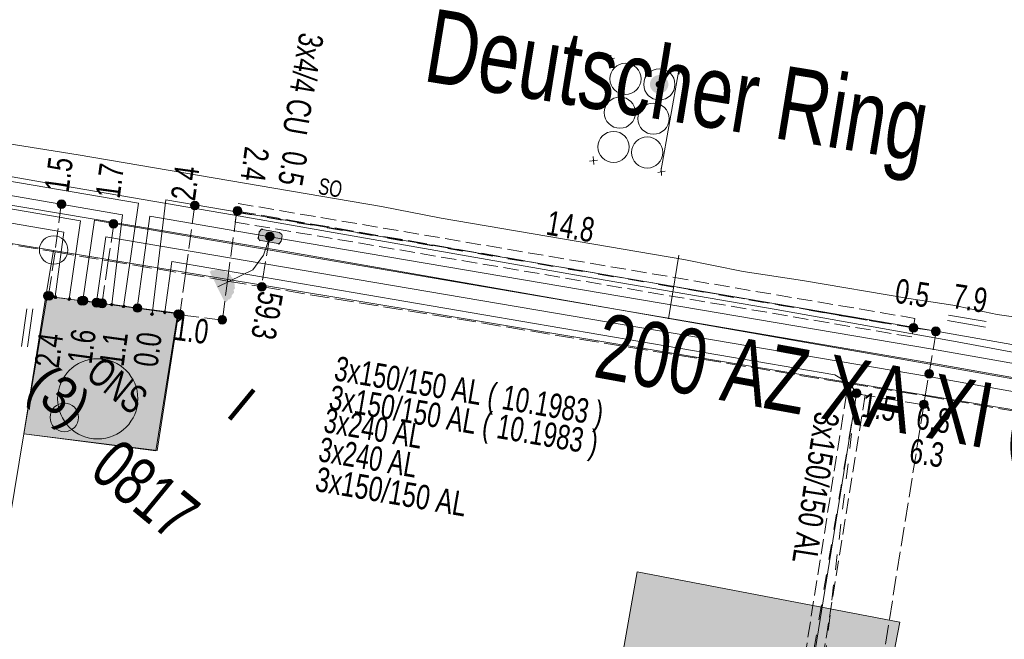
# Model space of a CAD drawing. Header units: metres. Extents: x -740 to 758, y -633 to 854.
# Tile 53 of 256: x -588 to -566, y -21 to -8. Entities that reach past the tile are written whole.
import ezdxf

# ---------------------------------------------------------------- set-up
doc = ezdxf.new("R2010")
doc.units = ezdxf.units.M
doc.header["$MEASUREMENT"] = 0
for name, pattern in [('333_125', [0.4576, 0.3328, -0.1248]), ('333_333', [0.6656, 0.3328, -0.3328]), ('416_125', [0.5408, 0.416, -0.1248])]:
    doc.linetypes.add(name, pattern=pattern)
for name, color, linetype in [('Gas.LOVION', 7, 'Continuous'), ('Grundkarte.LOVION', 7, 'Continuous'), ('Grundkarte_Text.LOVION', 7, 'Continuous'), ('Strom.LOVION', 7, 'Continuous'), ('StromBemass.LOVION', 7, 'Continuous'), ('Wasser.LOVION', 7, 'Continuous')]:
    doc.layers.add(name, color=color, linetype=linetype)
doc.styles.add('ERSTELLTER_STIL_1', font='arial.ttf')

msp = doc.modelspace()

# ---------------------------------------------------------------- hatches: boundary and pattern name
at = {"layer": 'Grundkarte.LOVION', "linetype": 'Continuous', "lineweight": 18}
for points in [[(-587.565, -16.926), (-584.691, -17.295), (-584.216, -14.293), (-587.09, -13.924)], [(-568.484, -21.031), (-574.207, -19.935), (-576.299, -31.785), (-570.972, -32.771), (-570.074, -27.747), (-569.834, -27.783), (-568.959, -22.525), (-568.777, -22.567)]]:
    msp.add_hatch(color=254, dxfattribs=at).paths.add_polyline_path(points)
at = {"layer": 'Strom.LOVION', "linetype": 'Continuous', "lineweight": 18}
for color, points in [(150, [(-573.571, -9.432), (-573.557, -9.411), (-573.545, -9.389), (-573.535, -9.366), (-573.529, -9.342), (-573.526, -9.317), (-573.526, -9.292), (-573.529, -9.267), (-573.536, -9.242), (-573.545, -9.219), (-573.557, -9.197), (-573.572, -9.177), (-573.589, -9.158), (-573.609, -9.142), (-573.63, -9.129), (-573.653, -9.118), (-573.677, -9.111), (-573.701, -9.106), (-573.726, -9.105), (-573.752, -9.106), (-573.776, -9.111), (-573.8, -9.119), (-573.823, -9.13), (-573.844, -9.143), (-573.863, -9.159), (-573.88, -9.178), (-573.895, -9.198), (-573.907, -9.22), (-573.916, -9.244), (-573.922, -9.268), (-573.926, -9.293), (-573.925, -9.318), (-573.922, -9.343), (-573.916, -9.367), (-573.907, -9.391), (-573.894, -9.412), (-573.88, -9.433), (-573.862, -9.451), (-573.843, -9.467), (-573.822, -9.48), (-573.799, -9.491), (-573.775, -9.499), (-573.75, -9.503), (-573.725, -9.505), (-573.7, -9.503), (-573.675, -9.498), (-573.652, -9.491), (-573.629, -9.48), (-573.608, -9.466), (-573.588, -9.45)]), (150, [(-573.675, -9.351), (-573.67, -9.344), (-573.665, -9.336), (-573.662, -9.328), (-573.66, -9.319), (-573.659, -9.31), (-573.659, -9.301), (-573.66, -9.292), (-573.662, -9.283), (-573.665, -9.275), (-573.67, -9.267), (-573.675, -9.26), (-573.681, -9.253), (-573.688, -9.248), (-573.696, -9.243), (-573.704, -9.239), (-573.713, -9.236), (-573.721, -9.235), (-573.73, -9.234), (-573.739, -9.235), (-573.748, -9.236), (-573.757, -9.239), (-573.765, -9.243), (-573.772, -9.248), (-573.779, -9.254), (-573.785, -9.26), (-573.791, -9.268), (-573.795, -9.275), (-573.798, -9.284), (-573.8, -9.293), (-573.802, -9.301), (-573.802, -9.31), (-573.8, -9.319), (-573.798, -9.328), (-573.795, -9.336), (-573.79, -9.344), (-573.785, -9.352), (-573.779, -9.358), (-573.772, -9.364), (-573.764, -9.369), (-573.756, -9.372), (-573.748, -9.375), (-573.739, -9.377), (-573.73, -9.377), (-573.721, -9.377), (-573.712, -9.375), (-573.704, -9.372), (-573.695, -9.368), (-573.688, -9.364), (-573.681, -9.358)]), (5, [(-586.863, -13.975), (-586.85, -13.959), (-586.866, -13.946), (-586.853, -13.93), (-586.869, -13.917), (-586.882, -13.933), (-586.898, -13.92), (-586.911, -13.936), (-586.895, -13.949), (-586.908, -13.965), (-586.892, -13.978), (-586.879, -13.962)]), (1, [(-586.199, -14.086), (-586.192, -14.076), (-586.186, -14.065), (-586.181, -14.053), (-586.178, -14.041), (-586.177, -14.028), (-586.177, -14.015), (-586.178, -14.003), (-586.182, -13.991), (-586.186, -13.979), (-586.192, -13.968), (-586.2, -13.958), (-586.209, -13.948), (-586.218, -13.94), (-586.229, -13.934), (-586.24, -13.928), (-586.252, -13.924), (-586.265, -13.922), (-586.278, -13.921), (-586.29, -13.922), (-586.303, -13.925), (-586.315, -13.929), (-586.326, -13.934), (-586.337, -13.941), (-586.346, -13.949), (-586.355, -13.958), (-586.362, -13.968), (-586.368, -13.979), (-586.373, -13.991), (-586.376, -14.003), (-586.378, -14.016), (-586.378, -14.029), (-586.376, -14.041), (-586.373, -14.053), (-586.368, -14.065), (-586.362, -14.076), (-586.355, -14.086), (-586.346, -14.096), (-586.336, -14.104), (-586.325, -14.11), (-586.314, -14.116), (-586.302, -14.12), (-586.289, -14.122), (-586.277, -14.123), (-586.264, -14.122), (-586.252, -14.119), (-586.24, -14.115), (-586.228, -14.11), (-586.218, -14.103), (-586.208, -14.095)]), (5, [(-586.584, -13.963), (-586.61, -13.995), (-586.578, -14.021), (-586.551, -13.989)]), (1, [(-585.906, -14.129), (-585.899, -14.119), (-585.893, -14.108), (-585.889, -14.097), (-585.886, -14.085), (-585.884, -14.073), (-585.884, -14.06), (-585.886, -14.048), (-585.889, -14.036), (-585.893, -14.024), (-585.899, -14.014), (-585.907, -14.004), (-585.915, -13.995), (-585.925, -13.987), (-585.935, -13.98), (-585.946, -13.975), (-585.958, -13.971), (-585.97, -13.969), (-585.983, -13.968), (-585.995, -13.969), (-586.007, -13.971), (-586.019, -13.975), (-586.03, -13.981), (-586.04, -13.987), (-586.05, -13.995), (-586.058, -14.004), (-586.066, -14.014), (-586.072, -14.025), (-586.076, -14.037), (-586.079, -14.049), (-586.081, -14.061), (-586.081, -14.073), (-586.079, -14.085), (-586.076, -14.097), (-586.071, -14.109), (-586.065, -14.12), (-586.058, -14.13), (-586.049, -14.139), (-586.04, -14.147), (-586.029, -14.153), (-586.018, -14.158), (-586.006, -14.162), (-585.994, -14.164), (-585.982, -14.165), (-585.97, -14.164), (-585.958, -14.162), (-585.946, -14.158), (-585.935, -14.153), (-585.924, -14.146), (-585.915, -14.138)]), (5, [(-585.656, -14.079), (-585.682, -14.111), (-585.65, -14.138), (-585.624, -14.106)]), (5, [(-585.387, -14.112), (-585.426, -14.16), (-585.41, -14.173), (-585.397, -14.157), (-585.381, -14.17), (-585.368, -14.154), (-585.384, -14.141), (-585.371, -14.125)]), (5, [(-585.069, -14.184), (-585.102, -14.158), (-585.128, -14.19), (-585.096, -14.216)]), (5, [(-584.778, -14.289), (-584.805, -14.321), (-584.773, -14.347), (-584.746, -14.315)]), (5, [(-584.47, -14.273), (-584.502, -14.247), (-584.528, -14.279), (-584.496, -14.306)])]:
    msp.add_hatch(color=color, dxfattribs=at).paths.add_polyline_path(points)
at = {"layer": 'Strom.LOVION', "linetype": 'Continuous', "lineweight": 13}
for points in [[(-582.405, -12.712), (-582.03, -12.779), (-582.013, -12.792), (-581.961, -12.728), (-581.943, -12.608), (-581.946, -12.578), (-581.994, -12.539), (-582.37, -12.472), (-582.386, -12.459), (-582.439, -12.523), (-582.457, -12.643), (-582.47, -12.659), (-582.438, -12.686), (-582.435, -12.715)], [(-583.522, -13.383), (-583.19, -14.06), (-583.177, -14.044), (-583.147, -14.041), (-583.108, -13.993), (-583.079, -13.99), (-583.039, -13.941), (-583.042, -13.912), (-582.989, -13.848), (-582.995, -13.789), (-582.968, -13.757), (-582.983, -13.611), (-583.015, -13.584), (-583.02, -13.526), (-583.053, -13.499), (-583.055, -13.47), (-583.152, -13.391), (-583.181, -13.394), (-583.213, -13.367), (-583.243, -13.37), (-583.275, -13.344), (-583.48, -13.364), (-583.493, -13.38)]]:
    msp.add_hatch(color=7, dxfattribs=at).paths.add_polyline_path(points)
at = {"layer": 'StromBemass.LOVION', "linetype": 'Continuous', "lineweight": 13}
for points in [[(-586.676, -11.975), (-586.669, -11.966), (-586.664, -11.955), (-586.659, -11.944), (-586.657, -11.933), (-586.655, -11.921), (-586.655, -11.909), (-586.657, -11.898), (-586.66, -11.886), (-586.664, -11.875), (-586.67, -11.865), (-586.677, -11.856), (-586.685, -11.847), (-586.694, -11.84), (-586.704, -11.833), (-586.715, -11.828), (-586.726, -11.825), (-586.737, -11.823), (-586.749, -11.822), (-586.761, -11.823), (-586.772, -11.825), (-586.784, -11.829), (-586.794, -11.834), (-586.804, -11.84), (-586.813, -11.847), (-586.821, -11.856), (-586.828, -11.866), (-586.834, -11.876), (-586.838, -11.887), (-586.841, -11.898), (-586.842, -11.91), (-586.842, -11.922), (-586.841, -11.933), (-586.838, -11.945), (-586.833, -11.956), (-586.828, -11.966), (-586.821, -11.976), (-586.813, -11.984), (-586.804, -11.992), (-586.794, -11.998), (-586.783, -12.003), (-586.772, -12.006), (-586.76, -12.009), (-586.748, -12.009), (-586.737, -12.009), (-586.725, -12.006), (-586.714, -12.003), (-586.703, -11.998), (-586.693, -11.991), (-586.684, -11.984)], [(-583.769, -12.007), (-583.762, -11.997), (-583.757, -11.987), (-583.753, -11.976), (-583.75, -11.965), (-583.748, -11.953), (-583.748, -11.941), (-583.75, -11.93), (-583.753, -11.918), (-583.757, -11.907), (-583.763, -11.897), (-583.77, -11.888), (-583.778, -11.879), (-583.787, -11.872), (-583.797, -11.866), (-583.807, -11.861), (-583.819, -11.857), (-583.83, -11.855), (-583.842, -11.854), (-583.853, -11.855), (-583.865, -11.857), (-583.876, -11.861), (-583.887, -11.866), (-583.897, -11.872), (-583.906, -11.88), (-583.914, -11.888), (-583.92, -11.898), (-583.926, -11.908), (-583.93, -11.919), (-583.933, -11.93), (-583.935, -11.942), (-583.935, -11.954), (-583.933, -11.965), (-583.93, -11.977), (-583.926, -11.987), (-583.92, -11.998), (-583.913, -12.007), (-583.905, -12.016), (-583.896, -12.023), (-583.886, -12.029), (-583.875, -12.034), (-583.864, -12.038), (-583.853, -12.04), (-583.841, -12.041), (-583.829, -12.04), (-583.818, -12.038), (-583.807, -12.034), (-583.796, -12.029), (-583.786, -12.023), (-583.777, -12.015)], [(-582.843, -12.126), (-582.836, -12.116), (-582.831, -12.106), (-582.826, -12.095), (-582.823, -12.083), (-582.822, -12.072), (-582.822, -12.06), (-582.823, -12.048), (-582.826, -12.037), (-582.831, -12.026), (-582.837, -12.016), (-582.844, -12.006), (-582.852, -11.997), (-582.861, -11.99), (-582.871, -11.984), (-582.881, -11.979), (-582.893, -11.975), (-582.904, -11.973), (-582.916, -11.972), (-582.928, -11.973), (-582.939, -11.975), (-582.951, -11.979), (-582.961, -11.984), (-582.971, -11.99), (-582.98, -11.998), (-582.988, -12.007), (-582.995, -12.016), (-583.001, -12.026), (-583.005, -12.037), (-583.008, -12.049), (-583.009, -12.061), (-583.009, -12.072), (-583.008, -12.084), (-583.005, -12.095), (-583.001, -12.106), (-582.995, -12.117), (-582.988, -12.126), (-582.98, -12.135), (-582.971, -12.142), (-582.961, -12.149), (-582.95, -12.154), (-582.939, -12.157), (-582.927, -12.159), (-582.915, -12.16), (-582.904, -12.159), (-582.892, -12.157), (-582.881, -12.153), (-582.87, -12.148), (-582.86, -12.142), (-582.851, -12.134)], [(-582.841, -12.126), (-582.834, -12.116), (-582.828, -12.106), (-582.824, -12.095), (-582.821, -12.084), (-582.82, -12.072), (-582.82, -12.061), (-582.821, -12.049), (-582.824, -12.038), (-582.829, -12.027), (-582.834, -12.016), (-582.841, -12.007), (-582.849, -11.998), (-582.858, -11.991), (-582.868, -11.985), (-582.879, -11.98), (-582.89, -11.976), (-582.901, -11.974), (-582.913, -11.973), (-582.925, -11.974), (-582.936, -11.976), (-582.947, -11.98), (-582.958, -11.985), (-582.968, -11.991), (-582.977, -11.999), (-582.985, -12.007), (-582.992, -12.017), (-582.997, -12.027), (-583.002, -12.038), (-583.004, -12.05), (-583.006, -12.061), (-583.006, -12.073), (-583.004, -12.084), (-583.001, -12.096), (-582.997, -12.107), (-582.991, -12.117), (-582.984, -12.126), (-582.976, -12.135), (-582.967, -12.142), (-582.957, -12.149), (-582.947, -12.154), (-582.936, -12.157), (-582.924, -12.159), (-582.912, -12.16), (-582.901, -12.159), (-582.889, -12.157), (-582.878, -12.153), (-582.868, -12.148), (-582.858, -12.142), (-582.849, -12.134)], [(-585.544, -12.408), (-585.537, -12.399), (-585.531, -12.389), (-585.527, -12.378), (-585.524, -12.366), (-585.523, -12.355), (-585.523, -12.343), (-585.524, -12.331), (-585.527, -12.32), (-585.532, -12.309), (-585.537, -12.299), (-585.544, -12.289), (-585.552, -12.281), (-585.561, -12.273), (-585.571, -12.267), (-585.582, -12.262), (-585.593, -12.258), (-585.605, -12.256), (-585.616, -12.256), (-585.628, -12.256), (-585.64, -12.259), (-585.651, -12.262), (-585.661, -12.267), (-585.671, -12.274), (-585.68, -12.281), (-585.688, -12.29), (-585.695, -12.299), (-585.701, -12.31), (-585.705, -12.32), (-585.708, -12.332), (-585.71, -12.344), (-585.709, -12.355), (-585.708, -12.367), (-585.705, -12.378), (-585.701, -12.389), (-585.695, -12.399), (-585.688, -12.409), (-585.68, -12.417), (-585.671, -12.425), (-585.661, -12.431), (-585.65, -12.436), (-585.639, -12.44), (-585.628, -12.442), (-585.616, -12.443), (-585.604, -12.442), (-585.593, -12.44), (-585.582, -12.436), (-585.571, -12.431), (-585.561, -12.425), (-585.552, -12.417)], [(-582.134, -12.683), (-582.127, -12.674), (-582.122, -12.664), (-582.117, -12.653), (-582.114, -12.641), (-582.113, -12.63), (-582.113, -12.618), (-582.115, -12.607), (-582.117, -12.595), (-582.122, -12.584), (-582.127, -12.574), (-582.134, -12.565), (-582.142, -12.556), (-582.151, -12.549), (-582.161, -12.542), (-582.172, -12.538), (-582.183, -12.534), (-582.195, -12.532), (-582.206, -12.531), (-582.218, -12.532), (-582.229, -12.534), (-582.241, -12.538), (-582.251, -12.543), (-582.261, -12.549), (-582.27, -12.557), (-582.278, -12.565), (-582.285, -12.575), (-582.29, -12.585), (-582.295, -12.596), (-582.298, -12.607), (-582.299, -12.619), (-582.299, -12.63), (-582.297, -12.642), (-582.295, -12.653), (-582.29, -12.664), (-582.284, -12.674), (-582.278, -12.684), (-582.27, -12.692), (-582.261, -12.7), (-582.251, -12.706), (-582.24, -12.711), (-582.229, -12.715), (-582.217, -12.717), (-582.206, -12.717), (-582.194, -12.717), (-582.183, -12.714), (-582.171, -12.711), (-582.161, -12.706), (-582.151, -12.699), (-582.142, -12.692)], [(-582.308, -13.781), (-582.301, -13.772), (-582.296, -13.761), (-582.291, -13.75), (-582.288, -13.739), (-582.287, -13.727), (-582.287, -13.715), (-582.289, -13.704), (-582.292, -13.692), (-582.296, -13.681), (-582.302, -13.671), (-582.309, -13.661), (-582.317, -13.653), (-582.326, -13.645), (-582.336, -13.639), (-582.347, -13.634), (-582.358, -13.63), (-582.37, -13.628), (-582.381, -13.627), (-582.393, -13.628), (-582.405, -13.63), (-582.416, -13.634), (-582.427, -13.639), (-582.437, -13.645), (-582.446, -13.653), (-582.454, -13.662), (-582.461, -13.671), (-582.467, -13.682), (-582.471, -13.693), (-582.474, -13.704), (-582.475, -13.716), (-582.475, -13.728), (-582.474, -13.74), (-582.471, -13.751), (-582.466, -13.762), (-582.461, -13.772), (-582.454, -13.782), (-582.445, -13.79), (-582.436, -13.798), (-582.426, -13.804), (-582.416, -13.809), (-582.404, -13.813), (-582.393, -13.815), (-582.381, -13.816), (-582.369, -13.815), (-582.357, -13.813), (-582.346, -13.809), (-582.335, -13.804), (-582.325, -13.798), (-582.316, -13.79)], [(-586.976, -13.978), (-586.969, -13.969), (-586.964, -13.958), (-586.959, -13.947), (-586.956, -13.936), (-586.955, -13.924), (-586.955, -13.913), (-586.957, -13.901), (-586.959, -13.89), (-586.964, -13.879), (-586.969, -13.869), (-586.976, -13.859), (-586.984, -13.851), (-586.994, -13.843), (-587.003, -13.837), (-587.014, -13.832), (-587.025, -13.828), (-587.037, -13.826), (-587.048, -13.826), (-587.06, -13.826), (-587.072, -13.829), (-587.083, -13.832), (-587.093, -13.837), (-587.103, -13.844), (-587.112, -13.851), (-587.12, -13.86), (-587.127, -13.869), (-587.133, -13.879), (-587.137, -13.89), (-587.14, -13.902), (-587.141, -13.913), (-587.141, -13.925), (-587.14, -13.937), (-587.137, -13.948), (-587.132, -13.959), (-587.127, -13.969), (-587.12, -13.979), (-587.112, -13.987), (-587.103, -13.994), (-587.093, -14.001), (-587.082, -14.006), (-587.071, -14.009), (-587.06, -14.011), (-587.048, -14.012), (-587.036, -14.011), (-587.025, -14.009), (-587.013, -14.005), (-587.003, -14), (-586.993, -13.994), (-586.984, -13.987)], [(-586.946, -13.978), (-586.939, -13.969), (-586.933, -13.958), (-586.929, -13.947), (-586.926, -13.936), (-586.925, -13.924), (-586.925, -13.912), (-586.926, -13.901), (-586.929, -13.889), (-586.933, -13.878), (-586.939, -13.868), (-586.946, -13.858), (-586.954, -13.85), (-586.963, -13.842), (-586.973, -13.836), (-586.984, -13.831), (-586.995, -13.827), (-587.007, -13.825), (-587.019, -13.825), (-587.03, -13.825), (-587.042, -13.828), (-587.053, -13.831), (-587.064, -13.836), (-587.074, -13.843), (-587.083, -13.85), (-587.091, -13.859), (-587.098, -13.868), (-587.103, -13.879), (-587.108, -13.89), (-587.11, -13.901), (-587.112, -13.913), (-587.112, -13.925), (-587.11, -13.936), (-587.107, -13.948), (-587.103, -13.959), (-587.097, -13.969), (-587.09, -13.979), (-587.082, -13.987), (-587.073, -13.995), (-587.063, -14.001), (-587.053, -14.006), (-587.041, -14.009), (-587.03, -14.012), (-587.018, -14.012), (-587.006, -14.012), (-586.995, -14.009), (-586.983, -14.006), (-586.973, -14.001), (-586.963, -13.994), (-586.954, -13.987)], [(-586.229, -14.083), (-586.222, -14.074), (-586.217, -14.063), (-586.212, -14.052), (-586.209, -14.041), (-586.208, -14.029), (-586.208, -14.017), (-586.209, -14.005), (-586.212, -13.994), (-586.217, -13.983), (-586.223, -13.972), (-586.23, -13.963), (-586.238, -13.954), (-586.247, -13.947), (-586.257, -13.94), (-586.268, -13.935), (-586.279, -13.932), (-586.291, -13.93), (-586.302, -13.929), (-586.314, -13.93), (-586.326, -13.932), (-586.337, -13.936), (-586.348, -13.941), (-586.358, -13.947), (-586.367, -13.955), (-586.375, -13.963), (-586.382, -13.973), (-586.388, -13.983), (-586.392, -13.994), (-586.395, -14.006), (-586.396, -14.018), (-586.396, -14.029), (-586.395, -14.041), (-586.392, -14.053), (-586.387, -14.064), (-586.382, -14.074), (-586.375, -14.084), (-586.366, -14.092), (-586.357, -14.1), (-586.347, -14.106), (-586.337, -14.111), (-586.325, -14.115), (-586.314, -14.117), (-586.302, -14.118), (-586.29, -14.117), (-586.278, -14.115), (-586.267, -14.111), (-586.256, -14.106), (-586.246, -14.099), (-586.237, -14.092)], [(-586.229, -14.083), (-586.222, -14.074), (-586.217, -14.063), (-586.212, -14.052), (-586.209, -14.041), (-586.208, -14.029), (-586.208, -14.017), (-586.209, -14.005), (-586.212, -13.994), (-586.217, -13.983), (-586.223, -13.972), (-586.23, -13.963), (-586.238, -13.954), (-586.247, -13.947), (-586.257, -13.94), (-586.268, -13.935), (-586.279, -13.932), (-586.291, -13.93), (-586.302, -13.929), (-586.314, -13.93), (-586.326, -13.932), (-586.337, -13.936), (-586.348, -13.941), (-586.358, -13.947), (-586.367, -13.955), (-586.375, -13.963), (-586.382, -13.973), (-586.388, -13.983), (-586.392, -13.994), (-586.395, -14.006), (-586.396, -14.018), (-586.396, -14.029), (-586.395, -14.041), (-586.392, -14.053), (-586.387, -14.064), (-586.382, -14.074), (-586.375, -14.084), (-586.366, -14.092), (-586.357, -14.1), (-586.347, -14.106), (-586.337, -14.111), (-586.325, -14.115), (-586.314, -14.117), (-586.302, -14.118), (-586.29, -14.117), (-586.278, -14.115), (-586.267, -14.111), (-586.256, -14.106), (-586.246, -14.099), (-586.237, -14.092)], [(-585.788, -14.144), (-585.781, -14.134), (-585.775, -14.123), (-585.771, -14.112), (-585.768, -14.1), (-585.766, -14.088), (-585.766, -14.076), (-585.768, -14.064), (-585.771, -14.052), (-585.775, -14.04), (-585.781, -14.03), (-585.788, -14.02), (-585.797, -14.011), (-585.806, -14.003), (-585.816, -13.997), (-585.828, -13.992), (-585.839, -13.988), (-585.851, -13.986), (-585.863, -13.985), (-585.876, -13.986), (-585.887, -13.988), (-585.899, -13.992), (-585.91, -13.997), (-585.92, -14.004), (-585.93, -14.011), (-585.938, -14.02), (-585.945, -14.03), (-585.951, -14.041), (-585.956, -14.052), (-585.959, -14.064), (-585.96, -14.076), (-585.96, -14.088), (-585.958, -14.101), (-585.955, -14.112), (-585.951, -14.124), (-585.945, -14.134), (-585.938, -14.144), (-585.929, -14.153), (-585.92, -14.161), (-585.91, -14.167), (-585.898, -14.172), (-585.887, -14.176), (-585.875, -14.178), (-585.863, -14.179), (-585.851, -14.178), (-585.839, -14.176), (-585.827, -14.172), (-585.816, -14.167), (-585.806, -14.16), (-585.796, -14.153)], [(-585.018, -14.242), (-585.011, -14.232), (-585.005, -14.222), (-585.001, -14.211), (-584.998, -14.2), (-584.997, -14.188), (-584.997, -14.176), (-584.998, -14.165), (-585.001, -14.154), (-585.005, -14.143), (-585.011, -14.132), (-585.018, -14.123), (-585.026, -14.114), (-585.035, -14.107), (-585.045, -14.101), (-585.056, -14.096), (-585.067, -14.092), (-585.078, -14.09), (-585.09, -14.089), (-585.102, -14.09), (-585.113, -14.092), (-585.124, -14.096), (-585.135, -14.101), (-585.145, -14.107), (-585.154, -14.115), (-585.162, -14.123), (-585.169, -14.133), (-585.174, -14.143), (-585.178, -14.154), (-585.181, -14.165), (-585.183, -14.177), (-585.183, -14.189), (-585.181, -14.2), (-585.178, -14.212), (-585.174, -14.223), (-585.168, -14.233), (-585.161, -14.242), (-585.153, -14.251), (-585.144, -14.258), (-585.134, -14.264), (-585.124, -14.269), (-585.113, -14.273), (-585.101, -14.275), (-585.089, -14.276), (-585.078, -14.275), (-585.066, -14.273), (-585.055, -14.269), (-585.044, -14.264), (-585.035, -14.258), (-585.026, -14.25)], [(-585.018, -14.242), (-585.011, -14.232), (-585.005, -14.222), (-585.001, -14.211), (-584.998, -14.2), (-584.997, -14.188), (-584.997, -14.176), (-584.998, -14.165), (-585.001, -14.154), (-585.005, -14.143), (-585.011, -14.132), (-585.018, -14.123), (-585.026, -14.114), (-585.035, -14.107), (-585.045, -14.101), (-585.056, -14.096), (-585.067, -14.092), (-585.078, -14.09), (-585.09, -14.089), (-585.102, -14.09), (-585.113, -14.092), (-585.124, -14.096), (-585.135, -14.101), (-585.145, -14.107), (-585.154, -14.115), (-585.162, -14.123), (-585.169, -14.133), (-585.174, -14.143), (-585.178, -14.154), (-585.181, -14.165), (-585.183, -14.177), (-585.183, -14.189), (-585.181, -14.2), (-585.178, -14.212), (-585.174, -14.223), (-585.168, -14.233), (-585.161, -14.242), (-585.153, -14.251), (-585.144, -14.258), (-585.134, -14.264), (-585.124, -14.269), (-585.113, -14.273), (-585.101, -14.275), (-585.089, -14.276), (-585.078, -14.275), (-585.066, -14.273), (-585.055, -14.269), (-585.044, -14.264), (-585.035, -14.258), (-585.026, -14.25)], [(-584.132, -14.375), (-584.125, -14.365), (-584.12, -14.355), (-584.116, -14.344), (-584.113, -14.333), (-584.111, -14.321), (-584.111, -14.309), (-584.113, -14.298), (-584.116, -14.286), (-584.12, -14.275), (-584.126, -14.265), (-584.133, -14.256), (-584.141, -14.247), (-584.15, -14.24), (-584.16, -14.233), (-584.17, -14.228), (-584.182, -14.225), (-584.193, -14.223), (-584.205, -14.222), (-584.217, -14.223), (-584.228, -14.225), (-584.239, -14.229), (-584.25, -14.234), (-584.26, -14.24), (-584.269, -14.248), (-584.277, -14.256), (-584.284, -14.266), (-584.289, -14.276), (-584.293, -14.287), (-584.296, -14.298), (-584.298, -14.31), (-584.298, -14.322), (-584.296, -14.333), (-584.293, -14.345), (-584.289, -14.355), (-584.283, -14.366), (-584.276, -14.375), (-584.268, -14.384), (-584.259, -14.391), (-584.249, -14.397), (-584.239, -14.402), (-584.227, -14.406), (-584.216, -14.408), (-584.204, -14.409), (-584.192, -14.408), (-584.181, -14.406), (-584.17, -14.402), (-584.159, -14.397), (-584.149, -14.391), (-584.14, -14.383)], [(-584.127, -14.375), (-584.12, -14.366), (-584.114, -14.356), (-584.11, -14.345), (-584.107, -14.333), (-584.106, -14.322), (-584.106, -14.31), (-584.107, -14.298), (-584.11, -14.287), (-584.114, -14.276), (-584.12, -14.266), (-584.127, -14.257), (-584.135, -14.248), (-584.144, -14.241), (-584.154, -14.235), (-584.164, -14.23), (-584.176, -14.226), (-584.187, -14.224), (-584.199, -14.223), (-584.21, -14.224), (-584.222, -14.226), (-584.233, -14.23), (-584.244, -14.235), (-584.253, -14.241), (-584.262, -14.249), (-584.27, -14.257), (-584.277, -14.267), (-584.283, -14.277), (-584.287, -14.288), (-584.29, -14.299), (-584.291, -14.311), (-584.291, -14.322), (-584.29, -14.334), (-584.287, -14.345), (-584.282, -14.356), (-584.277, -14.366), (-584.27, -14.376), (-584.262, -14.384), (-584.253, -14.392), (-584.243, -14.398), (-584.232, -14.403), (-584.221, -14.406), (-584.21, -14.409), (-584.198, -14.409), (-584.186, -14.408), (-584.175, -14.406), (-584.164, -14.403), (-584.153, -14.398), (-584.143, -14.391), (-584.135, -14.384)], [(-584.096, -14.385), (-584.089, -14.376), (-584.083, -14.365), (-584.079, -14.354), (-584.076, -14.343), (-584.075, -14.331), (-584.075, -14.319), (-584.076, -14.308), (-584.079, -14.296), (-584.083, -14.285), (-584.089, -14.275), (-584.096, -14.266), (-584.104, -14.257), (-584.113, -14.249), (-584.123, -14.243), (-584.134, -14.238), (-584.145, -14.235), (-584.157, -14.232), (-584.169, -14.232), (-584.181, -14.232), (-584.192, -14.235), (-584.203, -14.238), (-584.214, -14.243), (-584.224, -14.25), (-584.233, -14.257), (-584.241, -14.266), (-584.248, -14.276), (-584.254, -14.286), (-584.258, -14.297), (-584.261, -14.308), (-584.262, -14.32), (-584.262, -14.332), (-584.261, -14.344), (-584.258, -14.355), (-584.253, -14.366), (-584.248, -14.376), (-584.241, -14.386), (-584.233, -14.394), (-584.224, -14.402), (-584.214, -14.408), (-584.203, -14.413), (-584.192, -14.417), (-584.18, -14.419), (-584.168, -14.42), (-584.156, -14.419), (-584.145, -14.417), (-584.134, -14.413), (-584.123, -14.408), (-584.113, -14.402), (-584.104, -14.394)], [(-583.174, -14.499), (-583.167, -14.49), (-583.162, -14.48), (-583.158, -14.469), (-583.155, -14.458), (-583.153, -14.446), (-583.153, -14.434), (-583.155, -14.423), (-583.158, -14.412), (-583.162, -14.401), (-583.168, -14.391), (-583.175, -14.382), (-583.182, -14.373), (-583.191, -14.366), (-583.201, -14.36), (-583.212, -14.355), (-583.223, -14.351), (-583.234, -14.349), (-583.246, -14.348), (-583.257, -14.349), (-583.269, -14.351), (-583.28, -14.355), (-583.29, -14.36), (-583.3, -14.366), (-583.309, -14.374), (-583.317, -14.382), (-583.323, -14.391), (-583.329, -14.402), (-583.333, -14.412), (-583.336, -14.424), (-583.337, -14.435), (-583.337, -14.447), (-583.336, -14.458), (-583.333, -14.469), (-583.329, -14.48), (-583.323, -14.49), (-583.316, -14.5), (-583.308, -14.508), (-583.299, -14.515), (-583.29, -14.521), (-583.279, -14.526), (-583.268, -14.53), (-583.257, -14.532), (-583.245, -14.533), (-583.234, -14.532), (-583.222, -14.53), (-583.211, -14.526), (-583.201, -14.521), (-583.191, -14.515), (-583.182, -14.508)], [(-583.172, -14.496), (-583.165, -14.487), (-583.16, -14.477), (-583.156, -14.466), (-583.153, -14.455), (-583.151, -14.444), (-583.151, -14.432), (-583.153, -14.421), (-583.156, -14.41), (-583.16, -14.399), (-583.166, -14.389), (-583.172, -14.38), (-583.18, -14.371), (-583.189, -14.364), (-583.199, -14.358), (-583.209, -14.353), (-583.22, -14.35), (-583.232, -14.347), (-583.243, -14.347), (-583.255, -14.348), (-583.266, -14.35), (-583.277, -14.353), (-583.287, -14.358), (-583.297, -14.364), (-583.306, -14.372), (-583.314, -14.38), (-583.32, -14.389), (-583.326, -14.4), (-583.33, -14.41), (-583.333, -14.421), (-583.334, -14.433), (-583.334, -14.444), (-583.333, -14.456), (-583.33, -14.467), (-583.326, -14.478), (-583.32, -14.488), (-583.313, -14.497), (-583.305, -14.505), (-583.296, -14.513), (-583.287, -14.519), (-583.276, -14.524), (-583.265, -14.527), (-583.254, -14.529), (-583.243, -14.53), (-583.231, -14.529), (-583.22, -14.527), (-583.209, -14.523), (-583.198, -14.518), (-583.189, -14.512), (-583.18, -14.505)], [(-568.111, -14.673), (-568.105, -14.663), (-568.099, -14.653), (-568.095, -14.642), (-568.092, -14.631), (-568.09, -14.619), (-568.09, -14.608), (-568.092, -14.596), (-568.095, -14.585), (-568.099, -14.574), (-568.105, -14.563), (-568.112, -14.554), (-568.12, -14.546), (-568.129, -14.538), (-568.139, -14.532), (-568.149, -14.527), (-568.161, -14.523), (-568.172, -14.521), (-568.184, -14.52), (-568.195, -14.521), (-568.207, -14.523), (-568.218, -14.527), (-568.229, -14.532), (-568.239, -14.538), (-568.248, -14.546), (-568.256, -14.554), (-568.262, -14.564), (-568.268, -14.574), (-568.272, -14.585), (-568.275, -14.597), (-568.277, -14.608), (-568.277, -14.62), (-568.275, -14.631), (-568.272, -14.643), (-568.268, -14.654), (-568.262, -14.664), (-568.255, -14.673), (-568.247, -14.682), (-568.238, -14.689), (-568.228, -14.696), (-568.218, -14.7), (-568.206, -14.704), (-568.195, -14.706), (-568.183, -14.707), (-568.171, -14.706), (-568.16, -14.704), (-568.149, -14.7), (-568.138, -14.695), (-568.128, -14.689), (-568.119, -14.681)], [(-568.109, -14.679), (-568.102, -14.669), (-568.097, -14.659), (-568.092, -14.648), (-568.09, -14.637), (-568.088, -14.625), (-568.088, -14.613), (-568.09, -14.602), (-568.093, -14.59), (-568.097, -14.579), (-568.103, -14.569), (-568.11, -14.559), (-568.118, -14.551), (-568.127, -14.543), (-568.137, -14.537), (-568.147, -14.532), (-568.159, -14.529), (-568.17, -14.526), (-568.182, -14.526), (-568.194, -14.527), (-568.205, -14.529), (-568.216, -14.532), (-568.227, -14.537), (-568.237, -14.544), (-568.246, -14.551), (-568.254, -14.56), (-568.261, -14.569), (-568.266, -14.58), (-568.271, -14.591), (-568.274, -14.602), (-568.275, -14.614), (-568.275, -14.626), (-568.274, -14.637), (-568.271, -14.649), (-568.266, -14.659), (-568.26, -14.67), (-568.254, -14.679), (-568.245, -14.688), (-568.236, -14.695), (-568.226, -14.702), (-568.216, -14.706), (-568.205, -14.71), (-568.193, -14.712), (-568.181, -14.713), (-568.17, -14.712), (-568.158, -14.71), (-568.147, -14.706), (-568.136, -14.701), (-568.126, -14.695), (-568.117, -14.687)], [(-567.626, -14.752), (-567.619, -14.742), (-567.613, -14.732), (-567.609, -14.721), (-567.606, -14.709), (-567.604, -14.698), (-567.604, -14.686), (-567.606, -14.674), (-567.609, -14.662), (-567.613, -14.651), (-567.619, -14.641), (-567.626, -14.631), (-567.634, -14.623), (-567.643, -14.615), (-567.653, -14.609), (-567.664, -14.604), (-567.676, -14.6), (-567.687, -14.598), (-567.699, -14.597), (-567.711, -14.598), (-567.723, -14.6), (-567.734, -14.604), (-567.745, -14.609), (-567.755, -14.615), (-567.764, -14.623), (-567.772, -14.632), (-567.779, -14.641), (-567.785, -14.652), (-567.789, -14.663), (-567.792, -14.674), (-567.793, -14.686), (-567.793, -14.698), (-567.792, -14.71), (-567.789, -14.721), (-567.784, -14.732), (-567.779, -14.743), (-567.772, -14.752), (-567.763, -14.761), (-567.754, -14.769), (-567.744, -14.775), (-567.733, -14.78), (-567.722, -14.784), (-567.71, -14.786), (-567.698, -14.787), (-567.687, -14.786), (-567.675, -14.783), (-567.664, -14.78), (-567.653, -14.775), (-567.643, -14.768), (-567.634, -14.761)], [(-567.625, -14.747), (-567.618, -14.738), (-567.612, -14.727), (-567.608, -14.716), (-567.605, -14.705), (-567.604, -14.693), (-567.604, -14.681), (-567.605, -14.669), (-567.608, -14.658), (-567.613, -14.647), (-567.618, -14.637), (-567.625, -14.627), (-567.634, -14.618), (-567.643, -14.611), (-567.653, -14.605), (-567.664, -14.6), (-567.675, -14.596), (-567.686, -14.594), (-567.698, -14.593), (-567.71, -14.594), (-567.722, -14.596), (-567.733, -14.6), (-567.744, -14.605), (-567.754, -14.611), (-567.763, -14.619), (-567.771, -14.627), (-567.778, -14.637), (-567.784, -14.647), (-567.788, -14.659), (-567.791, -14.67), (-567.792, -14.682), (-567.792, -14.694), (-567.791, -14.705), (-567.788, -14.717), (-567.783, -14.728), (-567.778, -14.738), (-567.771, -14.748), (-567.762, -14.756), (-567.753, -14.764), (-567.743, -14.77), (-567.732, -14.775), (-567.721, -14.779), (-567.71, -14.781), (-567.698, -14.782), (-567.686, -14.781), (-567.674, -14.779), (-567.663, -14.775), (-567.652, -14.77), (-567.642, -14.764), (-567.633, -14.756)], [(-567.771, -15.678), (-567.764, -15.668), (-567.758, -15.658), (-567.754, -15.646), (-567.751, -15.635), (-567.749, -15.623), (-567.749, -15.611), (-567.751, -15.599), (-567.754, -15.588), (-567.758, -15.577), (-567.764, -15.567), (-567.771, -15.557), (-567.779, -15.548), (-567.789, -15.541), (-567.799, -15.534), (-567.809, -15.529), (-567.821, -15.526), (-567.832, -15.524), (-567.844, -15.523), (-567.856, -15.524), (-567.868, -15.526), (-567.879, -15.53), (-567.89, -15.535), (-567.9, -15.541), (-567.909, -15.549), (-567.917, -15.557), (-567.924, -15.567), (-567.93, -15.577), (-567.934, -15.589), (-567.937, -15.6), (-567.938, -15.612), (-567.938, -15.624), (-567.937, -15.636), (-567.934, -15.647), (-567.929, -15.658), (-567.924, -15.669), (-567.917, -15.678), (-567.909, -15.687), (-567.899, -15.694), (-567.889, -15.701), (-567.879, -15.706), (-567.867, -15.709), (-567.855, -15.712), (-567.844, -15.712), (-567.832, -15.711), (-567.82, -15.709), (-567.809, -15.705), (-567.798, -15.7), (-567.788, -15.694), (-567.779, -15.686)], [(-567.771, -15.678), (-567.764, -15.668), (-567.758, -15.658), (-567.754, -15.646), (-567.751, -15.635), (-567.749, -15.623), (-567.749, -15.611), (-567.751, -15.599), (-567.754, -15.588), (-567.758, -15.577), (-567.764, -15.567), (-567.771, -15.557), (-567.779, -15.548), (-567.789, -15.541), (-567.799, -15.534), (-567.809, -15.529), (-567.821, -15.526), (-567.832, -15.524), (-567.844, -15.523), (-567.856, -15.524), (-567.868, -15.526), (-567.879, -15.53), (-567.89, -15.535), (-567.9, -15.541), (-567.909, -15.549), (-567.917, -15.557), (-567.924, -15.567), (-567.93, -15.577), (-567.934, -15.589), (-567.937, -15.6), (-567.938, -15.612), (-567.938, -15.624), (-567.937, -15.636), (-567.934, -15.647), (-567.929, -15.658), (-567.924, -15.669), (-567.917, -15.678), (-567.909, -15.687), (-567.899, -15.694), (-567.889, -15.701), (-567.879, -15.706), (-567.867, -15.709), (-567.855, -15.712), (-567.844, -15.712), (-567.832, -15.711), (-567.82, -15.709), (-567.809, -15.705), (-567.798, -15.7), (-567.788, -15.694), (-567.779, -15.686)], [(-569.355, -16.098), (-569.349, -16.089), (-569.343, -16.078), (-569.339, -16.067), (-569.336, -16.056), (-569.334, -16.044), (-569.334, -16.033), (-569.336, -16.021), (-569.339, -16.01), (-569.343, -15.999), (-569.349, -15.988), (-569.356, -15.979), (-569.364, -15.97), (-569.373, -15.963), (-569.383, -15.957), (-569.394, -15.952), (-569.405, -15.948), (-569.416, -15.946), (-569.428, -15.945), (-569.44, -15.946), (-569.451, -15.948), (-569.463, -15.952), (-569.473, -15.957), (-569.483, -15.963), (-569.492, -15.971), (-569.5, -15.979), (-569.507, -15.989), (-569.513, -15.999), (-569.517, -16.01), (-569.52, -16.021), (-569.521, -16.033), (-569.521, -16.045), (-569.52, -16.057), (-569.517, -16.068), (-569.512, -16.079), (-569.507, -16.089), (-569.5, -16.099), (-569.492, -16.107), (-569.483, -16.115), (-569.473, -16.121), (-569.462, -16.126), (-569.451, -16.13), (-569.439, -16.132), (-569.427, -16.132), (-569.416, -16.132), (-569.404, -16.129), (-569.393, -16.126), (-569.382, -16.121), (-569.372, -16.114), (-569.363, -16.107)], [(-567.885, -16.343), (-567.878, -16.333), (-567.872, -16.323), (-567.868, -16.312), (-567.865, -16.301), (-567.864, -16.289), (-567.864, -16.277), (-567.865, -16.265), (-567.868, -16.254), (-567.872, -16.243), (-567.878, -16.233), (-567.885, -16.223), (-567.893, -16.215), (-567.902, -16.207), (-567.912, -16.201), (-567.923, -16.196), (-567.934, -16.192), (-567.946, -16.19), (-567.958, -16.189), (-567.969, -16.19), (-567.981, -16.192), (-567.992, -16.196), (-568.003, -16.201), (-568.013, -16.207), (-568.022, -16.215), (-568.03, -16.224), (-568.037, -16.233), (-568.043, -16.243), (-568.047, -16.254), (-568.05, -16.266), (-568.051, -16.278), (-568.051, -16.289), (-568.05, -16.301), (-568.047, -16.313), (-568.042, -16.324), (-568.037, -16.334), (-568.03, -16.343), (-568.021, -16.352), (-568.012, -16.359), (-568.002, -16.366), (-567.992, -16.371), (-567.98, -16.374), (-567.969, -16.377), (-567.957, -16.377), (-567.945, -16.376), (-567.934, -16.374), (-567.922, -16.37), (-567.912, -16.365), (-567.902, -16.359), (-567.893, -16.352)]]:
    msp.add_hatch(color=7, dxfattribs=at).paths.add_polyline_path(points)

# ---------------------------------------------------------------- linework, layer by layer
at = {"layer": 'Gas.LOVION', "color": 1, "linetype": 'Continuous', "lineweight": 18}
msp.add_lwpolyline([(-545.724, -19.086), (-546.028, -18.998), (-546.417, -18.947), (-546.761, -18.907), (-547.799, -18.727), (-548.817, -18.59), (-554.49, -17.697), (-554.986, -17.612), (-556.724, -17.368), (-568.078, -15.36), (-581.895, -12.943), (-594.456, -10.831), (-594.477, -10.922), (-597.553, -10.44), (-610.042, -8.306)], dxfattribs=at)
at = {"layer": 'Grundkarte.LOVION', "color": 8, "linetype": 'Continuous', "lineweight": 18}
for points in [[(-557.118, -17.88), (-586.921, -12.932), (-610.624, -9.013)], [(-557.118, -17.88), (-586.921, -12.932), (-610.624, -9.013), (-586.921, -12.932), (-587.09, -13.924), (-587.565, -16.926), (-594.783, -60.694), (-587.565, -16.926), (-587.09, -13.924), (-586.921, -12.932), (-557.118, -17.88)], [(-590.53, -10.181), (-586.386, -10.84), (-579.774, -11.967), (-578.478, -12.225), (-573.188, -13.126), (-571.892, -13.384), (-570.601, -13.583), (-568.287, -13.977), (-567.327, -14.12), (-566.362, -14.321), (-565.402, -14.463)]]:
    msp.add_lwpolyline(points, dxfattribs=at)
at = {"layer": 'Grundkarte.LOVION', "color": 253, "linetype": 'Continuous', "lineweight": 18}
msp.add_lwpolyline([(-610.624, -9.013), (-586.921, -12.932), (-587.09, -13.924), (-587.565, -16.926), (-594.783, -60.694), (-587.565, -16.926), (-587.09, -13.924), (-586.921, -12.932), (-557.118, -17.88)], dxfattribs=at)
at = {"layer": 'Grundkarte.LOVION', "color": 8, "linetype": 'Continuous', "lineweight": 18}
for points in [[(-587.565, -16.926), (-587.09, -13.924), (-584.216, -14.293), (-584.691, -17.295)], [(-568.484, -21.031), (-568.777, -22.567), (-568.959, -22.525), (-569.834, -27.783), (-570.074, -27.747), (-570.972, -32.771), (-576.299, -31.785), (-574.207, -19.935)]]:
    msp.add_lwpolyline(points, close=True, dxfattribs=at)
at = {"layer": 'Grundkarte.LOVION', "color": 9, "linetype": 'Continuous', "lineweight": 18}
for centre in [(-586.919, -12.918), (-586.686, -16.568)]:
    msp.add_circle(centre, 0.311, dxfattribs=at)
at = {"layer": 'Strom.LOVION', "color": 5, "linetype": 'Continuous', "lineweight": 18}
for points in [[(-585.653, -14.108), (-585.416, -12.149), (-594.916, -10.507), (-594.723, -9.616), (-592.949, -1.004), (-592.257, 5.373)], [(-585.397, -14.157), (-585.072, -11.894), (-594.254, -10.324), (-594.144, -9.796), (-592.453, -1.089), (-591.897, 5.32)], [(-569.735, -27.433), (-570.463, -27.239), (-570.744, -27.089), (-570.843, -26.685), (-570.43, -22.285), (-569.429, -16.054), (-569.553, -15.844), (-569.898, -15.642), (-584.341, -13.167), (-584.499, -14.276)]]:
    msp.add_lwpolyline(points, dxfattribs=at)
at = {"layer": 'Strom.LOVION', "color": 150, "linetype": 'Continuous', "lineweight": 18}
for points in [[(-547.002, -6.62), (-549.272, -20.586), (-549.422, -20.866), (-549.53, -20.966), (-549.746, -21.031), (-549.988, -20.966), (-550.152, -20.805), (-550.543, -20.133), (-550.695, -19.631), (-550.839, -19.217), (-551.042, -18.808), (-551.395, -18.517), (-551.832, -18.132), (-552.236, -17.935), (-557.22, -16.53), (-567.686, -14.687), (-584.473, -11.821), (-584.775, -14.318)], [(-546.687, -6.663), (-548.981, -20.69), (-549.184, -21.035), (-549.355, -21.244), (-549.73, -21.34), (-550.125, -21.231), (-550.398, -21.006), (-550.811, -20.263), (-550.982, -19.718), (-551.11, -19.317), (-551.275, -18.993), (-551.596, -18.729), (-551.953, -18.409), (-552.406, -18.306), (-556.19, -17.242), (-557.329, -16.925), (-567.766, -15.079), (-582.206, -12.633), (-584.822, -12.18), (-585.099, -14.187)], [(-586.581, -13.992), (-586.334, -12.283), (-596.57, -10.521), (-595.488, -10.71), (-609.937, -8.177)], [(-610.201, -8.499), (-605.754, -9.246), (-605.332, -9.323), (-586.695, -12.526), (-586.882, -13.933)], [(-582.206, -12.633), (-582.345, -13.031), (-582.58, -13.35), (-583.341, -13.72)]]:
    msp.add_lwpolyline(points, dxfattribs=at)
at = {"layer": 'Strom.LOVION', "color": 250, "linetype": 'Continuous', "lineweight": 18}
for points in [[(-574.855, -8.767), (-574.696, -8.737)], [(-574.776, -8.671), (-574.775, -8.833)], [(-573.384, -9.007), (-573.208, -8.99)], [(-573.304, -8.911), (-573.287, -9.087)], [(-575.166, -10.881), (-575.149, -11.057)], [(-575.245, -10.978), (-575.07, -10.96)], [(-573.678, -11.135), (-573.677, -11.297)], [(-573.757, -11.231), (-573.598, -11.201)]]:
    msp.add_lwpolyline(points, dxfattribs=at)
at = {"layer": 'Strom.LOVION', "color": 7, "linetype": 'Continuous', "lineweight": 13}
for points in [[(-573.686, -11.209), (-573.296, -8.999)], [(-573.52, -14.415), (-573.3, -13.034)]]:
    msp.add_lwpolyline(points, dxfattribs=at)
at = {"layer": 'Strom.LOVION', "color": 7, "linetype": '333_125', "lineweight": 13}
for points in [[(-568.156, -14.408), (-568.22, -14.813), (-582.962, -12.308), (-582.898, -11.903)], [(-570.648, -26.71), (-571.034, -26.689), (-570.625, -22.26), (-569.639, -16.016), (-569.234, -16.079), (-570.236, -22.31)]]:
    msp.add_lwpolyline(points, close=True, dxfattribs=at)
at = {"layer": 'Strom.LOVION', "color": 9, "linetype": '333_333', "lineweight": 18}
for points in [[(-582.924, -12.098), (-568.195, -14.618)], [(-570.434, -24.517), (-569.429, -16.054), (-570.823, -24.466)]]:
    msp.add_lwpolyline(points, dxfattribs=at)
at = {"layer": 'Strom.LOVION', "color": 1, "linetype": 'Continuous', "lineweight": 18}
for points in [[(-586.282, -14.022), (-586.025, -12.268), (-567.825, -15.38), (-557.343, -17.237), (-552.53, -18.554), (-550.081, -18.359), (-544.962, -18.716), (-536.604, -20.012), (-535.778, -16.518)], [(-535.676, -17.409), (-536.378, -20.359), (-545.005, -19.031), (-550.081, -18.655), (-552.557, -18.882), (-557.357, -17.549), (-567.855, -15.678), (-585.783, -12.629), (-585.984, -14.052)]]:
    msp.add_lwpolyline(points, dxfattribs=at)
at = {"layer": 'Strom.LOVION', "color": 7, "linetype": 'Continuous', "lineweight": 13}
for points in [[(-582.405, -12.712), (-582.435, -12.715), (-582.438, -12.686), (-582.47, -12.659), (-582.457, -12.643), (-582.439, -12.523), (-582.386, -12.459), (-582.37, -12.472), (-581.994, -12.539), (-581.946, -12.578), (-581.943, -12.608), (-581.961, -12.728), (-582.013, -12.792), (-582.03, -12.779)], [(-587.061, -13.921), (-584.2, -14.306), (-584.662, -17.292), (-587.565, -16.926)], [(-586.863, -13.975), (-586.879, -13.962), (-586.892, -13.978), (-586.908, -13.965), (-586.895, -13.949), (-586.911, -13.936), (-586.898, -13.92), (-586.882, -13.933), (-586.869, -13.917), (-586.853, -13.93), (-586.866, -13.946), (-586.85, -13.959)], [(-586.584, -13.963), (-586.568, -13.976), (-586.554, -13.96), (-586.568, -13.976), (-586.551, -13.989), (-586.565, -14.005), (-586.578, -14.021), (-586.61, -13.995), (-586.597, -13.979)], [(-585.656, -14.079), (-585.624, -14.106), (-585.637, -14.122), (-585.65, -14.138), (-585.682, -14.111), (-585.669, -14.095)], [(-585.4, -14.128), (-585.387, -14.112), (-585.371, -14.125), (-585.384, -14.141), (-585.368, -14.154), (-585.381, -14.17), (-585.397, -14.157), (-585.41, -14.173), (-585.426, -14.16), (-585.413, -14.144)], [(-585.083, -14.2), (-585.096, -14.216), (-585.128, -14.19), (-585.115, -14.174), (-585.102, -14.158), (-585.069, -14.184)], [(-584.778, -14.289), (-584.762, -14.302), (-584.749, -14.286), (-584.762, -14.302), (-584.746, -14.315), (-584.759, -14.331), (-584.773, -14.347), (-584.805, -14.321), (-584.792, -14.305)], [(-584.483, -14.29), (-584.496, -14.306), (-584.528, -14.279), (-584.515, -14.263), (-584.502, -14.247), (-584.47, -14.273)]]:
    msp.add_lwpolyline(points, close=True, dxfattribs=at)
for centre, radius in [((-574.46, -9.187), 0.34), ((-573.722, -9.307), 0.34), ((-574.58, -9.923), 0.34), ((-573.85, -10.054), 0.34), ((-574.718, -10.671), 0.34), ((-573.986, -10.791), 0.34), ((-586.277, -14.022), 0.101), ((-585.982, -14.067), 0.0984)]:
    msp.add_circle(centre, radius, dxfattribs=at)
at = {"layer": 'Strom.LOVION', "color": 1, "linetype": 'Continuous', "lineweight": 18}
msp.add_circle((-585.959, -16.163), 0.875, dxfattribs=at)
at = {"layer": 'StromBemass.LOVION', "color": 7, "linetype": '416_125', "lineweight": 13}
for points in [[(-610.624, -9.013), (-586.889, -12.958), (-585.732, -13.155), (-584.049, -13.434), (-583.132, -13.596), (-582.396, -13.716), (-567.932, -16.1), (-557.459, -17.869), (-556.301, -18.066)], [(-583.841, -11.936), (-584.049, -13.434), (-584.168, -14.333), (-584.2, -14.306), (-585.864, -14.07), (-586.312, -14.025), (-587.061, -13.921)], [(-586.755, -11.911), (-586.889, -12.958), (-587.031, -13.918)], [(-584.168, -14.333), (-583.241, -14.449), (-583.132, -13.596), (-582.927, -12.068), (-568.195, -14.618), (-567.686, -14.687), (-567.932, -16.1), (-567.957, -16.294)], [(-585.604, -12.345), (-585.732, -13.155), (-585.864, -14.07)], [(-582.206, -12.633), (-582.396, -13.716), (-582.38, -13.729)], [(-569.429, -16.054), (-567.957, -16.294), (-568.959, -22.525), (-570.43, -22.285)]]:
    msp.add_lwpolyline(points, dxfattribs=at)
at = {"layer": 'StromBemass.LOVION', "color": 7, "linetype": 'Continuous', "lineweight": 13}
for points in [[(-587.618, -15.025), (-587.506, -14.201)], [(-587.485, -15.026), (-587.373, -14.203)], [(-567.424, -14.336), (-566.598, -14.477)], [(-567.442, -14.456), (-566.616, -14.597)]]:
    msp.add_lwpolyline(points, dxfattribs=at)
for centre, radius in [((-586.749, -11.916), 0.0938), ((-583.841, -11.947), 0.0933), ((-582.916, -12.066), 0.0939), ((-582.913, -12.067), 0.0933), ((-585.616, -12.349), 0.0935), ((-582.206, -12.624), 0.0932), ((-582.381, -13.722), 0.0943), ((-587.048, -13.919), 0.0933), ((-587.018, -13.918), 0.0939), ((-586.302, -14.023), 0.0944), ((-586.302, -14.023), 0.0944), ((-585.863, -14.082), 0.0972), ((-585.09, -14.183), 0.0933), ((-585.09, -14.183), 0.0933), ((-584.205, -14.315), 0.0934), ((-584.198, -14.316), 0.093), ((-584.168, -14.326), 0.0941), ((-583.245, -14.441), 0.0922), ((-583.243, -14.438), 0.0915), ((-568.183, -14.614), 0.0932), ((-568.182, -14.619), 0.0936), ((-567.699, -14.692), 0.0947), ((-567.698, -14.687), 0.0944), ((-567.844, -15.618), 0.0947), ((-567.844, -15.618), 0.0947), ((-569.428, -16.039), 0.0937), ((-567.957, -16.283), 0.094)]:
    msp.add_circle(centre, radius, dxfattribs=at)
at = {"layer": 'Wasser.LOVION', "color": 150, "linetype": 'Continuous', "lineweight": 18}
msp.add_lwpolyline([(-545.118, -18.48), (-545.446, -18.453), (-545.761, -18.41), (-546.059, -18.38), (-546.254, -18.355), (-546.75, -18.27), (-547.006, -18.221), (-547.35, -18.181), (-547.56, -18.142), (-547.829, -18.11), (-548.112, -18.093), (-554.144, -17.308), (-555.341, -17.159), (-563.261, -15.658), (-567.234, -14.923), (-571.175, -14.215), (-575.113, -13.536), (-583.022, -12.152), (-586.96, -11.473), (-590.914, -10.781)], dxfattribs=at)

# ---------------------------------------------------------------- texts
at = {"layer": 'Grundkarte_Text.LOVION', "color": 8, "linetype": 'Continuous', "lineweight": 18, "insert": (-578.975, -9.703), "char_height": 1.60082, "attachment_point": 7, "rotation": 350.741, "style": 'ERSTELLTER_STIL_1'}
msp.add_mtext('{\\A1;\\W0.71560x;Deutscher Ring}', dxfattribs=at)
at = {"layer": 'Grundkarte_Text.LOVION', "color": 7, "linetype": 'Continuous', "lineweight": 13, "char_height": 0.83073, "attachment_point": 7, "style": 'ERSTELLTER_STIL_1'}
for s, insert, rotation in [('{\\A1;\\W0.89450x;(3)}', (-587.698, -16.191), 320.5839), ('{\\A1;\\W0.89450x;I}', (-583.197, -16.517), 320.5841)]:
    msp.add_mtext(s, dxfattribs=dict(at, insert=insert, rotation=rotation))
at = {"layer": 'Strom.LOVION', "color": 150, "linetype": 'Continuous', "lineweight": 18, "attachment_point": 7, "style": 'ERSTELLTER_STIL_1'}
for s, insert, char_height, rotation in [('{\\A1;\\W0.71557x;3x4/4 CU}', (-581.563, -8.155), 0.53355, 260.245), ('{\\A1;\\W0.70400x;3x150/150 AL ( 10.1983 ) }', (-580.856, -15.911), 0.53355, 350.2426), ('{\\A1;\\W0.70401x;3x150/150 AL ( 10.1983 ) }', (-580.971, -16.543), 0.53354, 350.2427)]:
    msp.add_mtext(s, dxfattribs=dict(at, insert=insert, char_height=char_height, rotation=rotation))
at = {"layer": 'Strom.LOVION', "color": 7, "linetype": 'Continuous', "lineweight": 13, "attachment_point": 7, "style": 'ERSTELLTER_STIL_1'}
for s, insert, char_height, rotation in [('{\\A1;\\W0.71559x;SO}', (-581.173, -11.697), 0.3557, 350.243), ('{\\A1;\\W0.71558x;0817}', (-586.183, -17.815), 1.06709, 320.584)]:
    msp.add_mtext(s, dxfattribs=dict(at, insert=insert, char_height=char_height, rotation=rotation))
at = {"layer": 'Strom.LOVION', "color": 1, "linetype": 'Continuous', "lineweight": 18, "attachment_point": 7, "style": 'ERSTELLTER_STIL_1'}
for s, insert, char_height, rotation in [('{\\A1;\\W0.71560x;ONS}', (-586.255, -15.684), 0.62249, 320.5839), ('{\\A1;\\W0.68549x;3x240 AL }', (-581.06, -16.893), 0.53354, 350.2427), ('{\\A1;\\W0.68549x;3x240 AL }', (-581.175, -17.525), 0.53354, 350.2427)]:
    msp.add_mtext(s, dxfattribs=dict(at, insert=insert, char_height=char_height, rotation=rotation))
at = {"layer": 'Strom.LOVION', "color": 5, "linetype": 'Continuous', "lineweight": 18, "attachment_point": 7, "style": 'ERSTELLTER_STIL_1'}
for insert, char_height, rotation in [((-570.33, -16.42), 0.53354, 261.2459), ((-581.245, -18.175), 0.53355, 350.2429)]:
    msp.add_mtext('{\\A1;\\W0.72203x;3x150/150 AL}', dxfattribs=dict(at, insert=insert, char_height=char_height, rotation=rotation))
at = {"layer": 'StromBemass.LOVION', "color": 7, "linetype": 'Continuous', "lineweight": 13, "attachment_point": 7, "style": 'ERSTELLTER_STIL_1'}
for s, insert, char_height, rotation in [('{\\A1;\\W0.71557x;2.4}', (-582.747, -10.645), 0.53355, 262.2471), ('{\\A1;\\W0.71558x;1.5}', (-586.587, -11.674), 0.53354, 82.24), ('{\\A1;\\W0.71558x;0.5}', (-581.915, -10.729), 0.53354, 260.2464), ('{\\A1;\\W0.71558x;1.7}', (-585.482, -11.812), 0.53354, 82.24), ('{\\A1;\\W0.71559x;2.4}', (-583.841, -11.864), 0.53355, 82.2387), ('{\\A1;\\W0.71559x;14.8}', (-576.214, -12.585), 0.53354, 350.2427), ('{\\A1;\\W0.71558x;0.5}', (-568.613, -14.07), 0.53354, 351.2427), ('{\\A1;\\W0.71559x;7.9}', (-567.358, -14.185), 0.53354, 351.2427), ('{\\A1;\\W0.71558x;59.3}', (-582.449, -13.79), 0.53355, 260.245), ('{\\A1;\\W0.71558x;1.0}', (-584.321, -14.879), 0.53355, 352.2429), ('{\\A1;\\W0.71558x;2.4}', (-586.81, -15.509), 0.53354, 82.24), ('{\\A1;\\W0.71558x;1.6}', (-586.087, -15.422), 0.53354, 82.24), ('{\\A1;\\W0.71558x;1.1}', (-585.396, -15.477), 0.53354, 82.24), ('{\\A1;\\W0.71558x;0.0}', (-584.651, -15.491), 0.53354, 82.24), ('{\\A1;\\W0.71558x;1.5}', (-569.342, -16.555), 0.53354, 351.243), ('{\\A1;\\W0.71558x;6.8}', (-568.152, -16.818), 0.53354, 351.2427), ('{\\A1;\\W0.71559x;6.3}', (-568.301, -17.557), 0.53354, 351.2427)]:
    msp.add_mtext(s, dxfattribs=dict(at, insert=insert, char_height=char_height, rotation=rotation))
at = {"layer": 'Wasser.LOVION', "color": 150, "linetype": 'Continuous', "lineweight": 18, "insert": (-575.268, -16.1), "char_height": 1.42279, "attachment_point": 7, "rotation": 349.6482, "style": 'ERSTELLTER_STIL_1'}
msp.add_mtext('{\\A1;\\W0.72425x;200 AZ XA XI (1979)}', dxfattribs=at)

doc.saveas('drawing.dxf')
